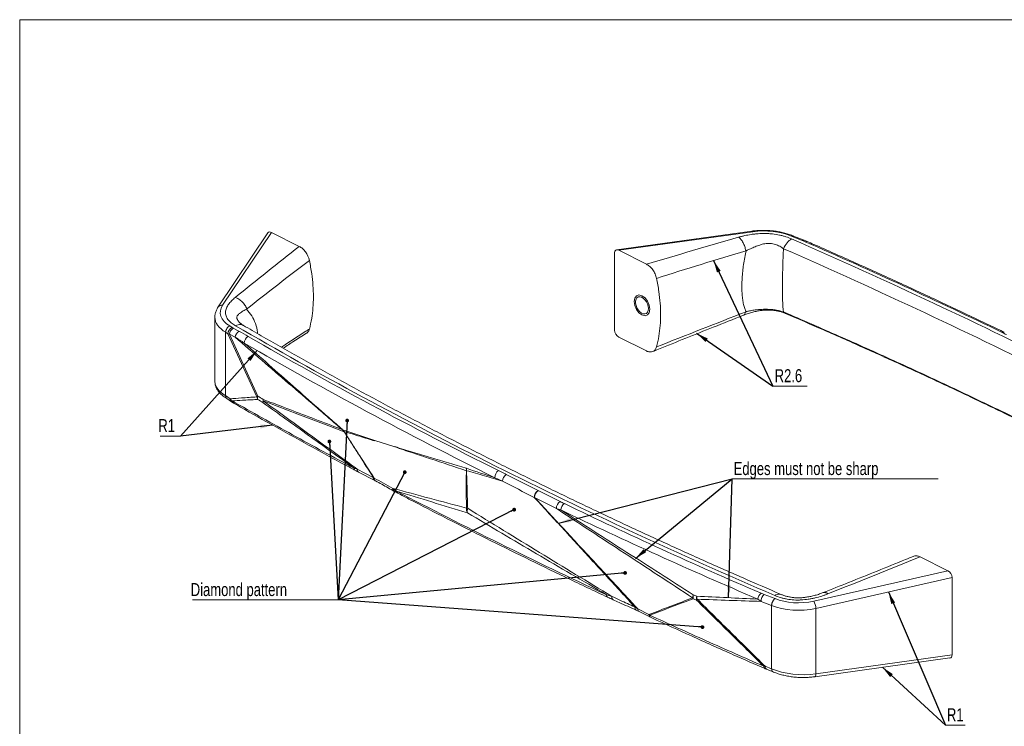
# Paper-space layout 'Sheet2' of a CAD drawing. Header units: millimetres. Extents: x 6 to 418, y 0 to 291.
# Tile 2 of 3: x 6 to 271, y 101 to 291. Entities that reach past the tile are written whole.
import ezdxf

# ---------------------------------------------------------------- set-up
doc = ezdxf.new("R2010")
doc.units = ezdxf.units.MM
doc.layers.add('DIN_A4', color=7, linetype='Continuous')
doc.layers.add('SLD-0', color=7, linetype='Continuous')
doc.styles.add('SLDTEXTSTYLE4', font='TXT', dxfattribs={"width": 0.75})
doc.dimstyles.new('SLDDIMSTYLE10', dxfattribs={"dimtxt": 0.18, "dimasz": 1.016, "dimexe": 0, "dimexo": 0.0625, "dimgap": 0, "dimtad": 0, "dimtih": 1, "dimtoh": 1, "dimdec": 0, "dimrnd": 1e-09, "dimzin": 0, "dimdsep": 46, "dimtxsty": 'Standard', "dimblk1": 'DOT', "dimblk2": 'DOT', "dimsah": 1, "dimcen": 0.09, "dimadec": 0, "dimazin": 0, "dimtfac": 1.016, "dimtdec": 0, "dimtofl": 0, "dimtmove": 0, "dimatfit": 3, "dimldrblk": 'DOT', "dimfxl": 0, "dimfrac": 2, "dimtolj": 1, "dimtzin": 0, "dimarcsym": 0})
doc.dimstyles.new('SLDDIMSTYLE4', dxfattribs={"dimtxt": 0.18, "dimasz": 3.302, "dimexe": 0, "dimexo": 0.0625, "dimgap": 0, "dimtad": 0, "dimtih": 1, "dimtoh": 1, "dimdec": 0, "dimrnd": 1e-09, "dimzin": 0, "dimdsep": 46, "dimtxsty": 'Standard', "dimsah": 1, "dimcen": 0.09, "dimadec": 0, "dimazin": 0, "dimtfac": 3.302, "dimtdec": 0, "dimtofl": 0, "dimtmove": 0, "dimatfit": 3, "dimfxl": 0, "dimfrac": 2, "dimtolj": 1, "dimtzin": 0, "dimarcsym": 0})

# ---------------------------------------------------------------- blocks, each defined once
blk = doc.blocks.new('SW_NOTE_27')
at = {"color": 0, "linetype": 'Continuous', "lineweight": 0}
blk.add_line((5.34, 0), (0, 0), dxfattribs=at)
blk.add_line((5.34, 0), (0, 0), dxfattribs=at)
at = {"color": 0, "linetype": 'Continuous', "lineweight": 0, "insert": (0.42, 4.53), "char_height": 3.5, "attachment_point": 1, "style": 'SLDTEXTSTYLE4'}
blk.add_mtext('R1', dxfattribs=at)
blk = doc.blocks.new('SW_NOTE_28')
at = {"color": 0, "linetype": 'Continuous', "lineweight": 0}
blk.add_line((-5.5, 0), (0, 0), dxfattribs=at)
blk.add_line((-5.5, 0), (0, 0), dxfattribs=at)
at = {"color": 0, "linetype": 'Continuous', "lineweight": 0, "insert": (-5.97, 4.58), "char_height": 3.5, "attachment_point": 1, "style": 'SLDTEXTSTYLE4'}
blk.add_mtext('R1', dxfattribs=at)
blk = doc.blocks.new('SW_NOTE_29')
at = {"color": 0, "linetype": 'Continuous', "lineweight": 0}
blk.add_line((-39.26, 0), (0, 0), dxfattribs=at)
blk.add_line((-39.26, 0), (0, 0), dxfattribs=at)
blk.add_line((-39.26, 0), (0, 0), dxfattribs=at)
blk.add_line((-39.26, 0), (0, 0), dxfattribs=at)
blk.add_line((-39.26, 0), (0, 0), dxfattribs=at)
blk.add_line((-39.26, 0), (0, 0), dxfattribs=at)
at = {"color": 0, "linetype": 'Continuous', "lineweight": 0, "insert": (-39.75, 4.52), "char_height": 3.5, "attachment_point": 1, "style": 'SLDTEXTSTYLE4'}
blk.add_mtext('Diamond pattern', dxfattribs=at)
blk = doc.blocks.new('_DOT')
at = {"color": 0, "linetype": 'ByBlock', "lineweight": -2}
blk.add_line((-0.5, 0), (-1, 0), dxfattribs=at)
at = {"color": 0, "linetype": 'ByBlock', "const_width": 0.5}
blk.add_lwpolyline([(-0.25, 0, 1), (0.25, 0, 1)], format="xyb", close=True, dxfattribs=at)
blk = doc.blocks.new('SW_NOTE_30')
at = {"color": 0, "linetype": 'Continuous', "lineweight": 0}
blk.add_line((55.52, 0), (0, 0), dxfattribs=at)
blk.add_line((55.52, 0), (0, 0), dxfattribs=at)
blk.add_line((55.52, 0), (0, 0), dxfattribs=at)
at = {"color": 0, "linetype": 'Continuous', "lineweight": 0, "insert": (0.43, 4.52), "char_height": 3.5, "attachment_point": 1, "style": 'SLDTEXTSTYLE4'}
blk.add_mtext('Edges must not be sharp', dxfattribs=at)
blk = doc.blocks.new('SW_NOTE_31')
at = {"color": 0, "linetype": 'Continuous', "lineweight": 0}
blk.add_line((9.22, 0), (0, 0), dxfattribs=at)
blk.add_line((9.22, 0), (0, 0), dxfattribs=at)
at = {"color": 0, "linetype": 'Continuous', "lineweight": 0, "insert": (0.46, 4.56), "char_height": 3.5, "attachment_point": 1, "style": 'SLDTEXTSTYLE4'}
blk.add_mtext('R2.6', dxfattribs=at)

psp = doc.layouts.new('Sheet2')

# ---------------------------------------------------------------- linework, layer by layer
at = {"color": 7, "linetype": 'Continuous', "lineweight": 15}
for p, q in [((72.8, 233.56), (59.43, 213.63)), ((73.8, 233.7), (60.62, 214.07)), ((73.8, 233.7), (81.29, 229.96)), ((203.22, 234.07), (166.8, 229.01)), ((203.48, 233.9), (167.37, 228.9)), ((216.84, 231.55), (213.93, 232.68)), ((217.33, 231.62), (214.46, 232.74)), ((167.37, 228.9), (174.86, 225.15)), ((201.75, 228.82), (201.62, 228.78)), ((166.23, 228.19), (166.23, 207.36)), ((67.13, 213.14), (67.05, 213.06)), ((201.63, 212.29), (201.75, 212.34)), ((58.54, 210.86), (58.54, 193.51)), ((62.57, 208.54), (63.2, 208.08)), ((63.48, 207.91), (65.03, 207.09)), ((61.44, 189.74), (61.44, 206.81)), ((62.03, 206.38), (61.44, 206.81)), ((69.81, 189.41), (62.03, 206.38)), ((62.45, 206.32), (70.1, 189.63)), ((64.01, 205.5), (62.45, 206.32)), ((167.37, 205.51), (174.86, 201.77)), ((61.44, 189.74), (62.64, 188.9)), ((61.79, 188.95), (63.01, 188.1)), ((93.4, 180.02), (93.73, 179.5)), ((93.5, 180.03), (93.43, 180.04)), ((93.73, 179.5), (93.74, 179.5)), ((107.02, 175.94), (101.65, 177.62)), ((97.27, 169.13), (101.61, 166.9)), ((106.92, 163.97), (107.85, 163.46)), ((150.58, 159.34), (144.7, 162.29)), ((145.71, 164.16), (151.59, 161.21)), ((256.07, 142.57), (248.58, 146.31)), ((219.96, 134.4), (256.07, 142.57)), ((257.21, 140.73), (220.53, 132.42)), ((257.21, 140.73), (257.21, 119.89)), ((206.6, 136.16), (209.51, 135.08)), ((222.47, 136.66), (222.49, 136.67)), ((208.59, 116.16), (208.59, 133.24)), ((172.49, 132.31), (175.53, 130.79)), ((172.88, 131.57), (175.92, 130.05)), ((175.92, 130.05), (176.11, 129.96)), ((220.53, 114.8), (220.53, 132.42)), ((220.53, 114.8), (257.21, 119.89)), ((206.83, 116.84), (208.59, 116.16)), ((220.22, 114.02), (256.64, 119.07))]:
    psp.add_line(p, q, dxfattribs=at)
at = {"color": 7, "linetype": 'Continuous', "lineweight": 0, "flags": 128}
psp.add_lwpolyline([(173.65, 216.66), (174.47, 216.06), (175.15, 215.15), (175.61, 214.08), (175.78, 213), (175.61, 212.09), (175.15, 211.48), (174.47, 211.26), (173.65, 211.47), (172.84, 212.07), (172.15, 212.98), (171.69, 214.05), (171.53, 215.12), (171.69, 216.04), (172.15, 216.65), (172.84, 216.87), (173.65, 216.66)], dxfattribs=at)
at = {"color": 7, "linetype": 'Continuous', "lineweight": 15, "flags": 128}
for points in [[(175.4, 213.19), (175.34, 213.8), (175.15, 214.43), (174.85, 215.03), (174.46, 215.56), (174.01, 215.98), (173.53, 216.26), (173.07, 216.38), (172.64, 216.32), (172.3, 216.09), (172.05, 215.72), (171.92, 215.22), (171.92, 214.64), (172.05, 214.01), (172.3, 213.39), (172.64, 212.82), (173.07, 212.34), (173.53, 211.98), (174.01, 211.79), (174.46, 211.76), (174.85, 211.9), (175.15, 212.2), (175.34, 212.64), (175.4, 213.19)], [(67.07, 213.04), (67.1, 213.09), (67.13, 213.14)], [(93.4, 180.02), (89.23, 181.61), (80.89, 184.79), (72.56, 187.96), (71.57, 188.34)], [(96.88, 169.96), (98.97, 168.88), (101.22, 167.73)], [(208.59, 133.24), (206.2, 134.13), (205.74, 134.3)], [(207.19, 116.04), (208.74, 115.44), (208.95, 115.36)]]:
    psp.add_lwpolyline(points, dxfattribs=at)
at = {"color": 8, "linetype": 'Continuous', "lineweight": 15, "flags": 128}
psp.add_lwpolyline([(220.22, 114.02), (220.25, 114.02), (220.33, 114.08), (220.41, 114.2), (220.46, 114.36), (220.5, 114.56), (220.53, 114.8)], dxfattribs=at)
at = {"color": 8, "linetype": 'Continuous', "lineweight": 15}
for centre, radius, start, end in [((203.22, 233.76), 0.301, 27.7397, 89.1242), ((217.16, 231.1), 0.545, 72.4352, 125.4739), ((217.98, 230.67), 0.632, 69.5698, 120.8521), ((60.35, 212.94), 1.16, 76.9286, 143.1246), ((271.03, 206.16), 0.691, 67.2895, 118.094), ((63.58, 188.85), 0.94, 176.9208, 233.3021), ((63.99, 188.43), 0.802, 187.5486, 237.9033), ((96.85, 170.26), 0.805, 182.0619, 238.362), ((97.75, 169.86), 0.874, 173.9331, 236.7716), ((102.09, 167.64), 0.875, 173.949, 236.6785), ((102.33, 167.5), 0.865, 177.1091, 236.4616), ((107.4, 164.7), 0.882, 175.84, 236.8114), ((108.23, 164.11), 0.759, 186.1003, 240.2071), ((164.74, 136.15), 0.783, 178.7282, 239.4347), ((166.37, 135.51), 0.894, 169.8012, 236.1188), ((172.59, 132.68), 0.88, 170.911, 236.3055), ((173.32, 132.27), 0.828, 177.2252, 238.0134), ((176.36, 130.75), 0.827, 177.2166, 238.1204), ((176.49, 130.62), 0.764, 179.7685, 239.7793), ((207.2, 116.84), 0.749, 178.6976, 240.6569), ((207.63, 116.73), 0.813, 171.7092, 237.3427)]:
    psp.add_arc(centre, radius, start, end, dxfattribs=at)
at = {"color": 7, "linetype": 'Continuous', "lineweight": 15}
for centre, radius, start, end in [((63.99, 206.29), 1.96, 113.7119, 177.2496), ((64.6, 206.06), 2.16, 121.3712, 173.1948), ((66.16, 205.24), 2.16, 121.3712, 173.1948), ((68.55, 203.87), 2.08, 118.9662, 179.5127), ((72.47, 186.15), 4.21, 124.1318, 129.1433), ((73.01, 190.3), 3.33, 195.518, 208.1916), ((72.86, 189.12), 2.8, 169.3287, 187.8483), ((74.33, 188.2), 2.82, 169.5085, 187.7699), ((75.09, 188.6), 3.53, 178.0151, 184.1552), ((73.96, 187.95), 2.43, 170.734, 182.9672), ((89.59, 181.58), 3.38, 343.3466, 344.4896), ((93.03, 174.66), 5.84, 90.3166, 90.4753), ((122.8, 169.62), 3.52, 358.5726, 9.7215), ((122.86, 169.72), 3.49, 356.7458, 7.8981), ((136.17, 167.71), 2.18, 122.8134, 182.4477), ((138.22, 166.66), 2.18, 122.2495, 178.9514), ((146.83, 162.35), 2.19, 122.9508, 180.4617), ((146.89, 162.32), 2.18, 122.6637, 180.7746), ((127.52, 164.09), 4.77, 255.4575, 259.7869), ((129.45, 159.46), 3.13, 179.7514, 204.0524), ((129.48, 158.6), 2.92, 164.2096, 188.2526), ((152.76, 159.37), 2.18, 122.6637, 180.7746), ((153.98, 158.79), 2.23, 123.8666, 175.9117), ((190.85, 134.99), 3.57, 161.7659, 175.3856), ((191.06, 135.48), 3.66, 170.1545, 187.2973), ((192.01, 135.1), 3.66, 170.1122, 187.2747), ((192.67, 135.98), 4.27, 183.4109, 194.6669), ((207.17, 134.64), 2.31, 126.8286, 172.8591), ((208.21, 134.3), 2.46, 130.814, 180.0149), ((190.56, 136.92), 3.66, 206.6625, 211.3076), ((192.05, 132.65), 4.17, 147.3497, 151.5834), ((216.18, 132.24), 4.35, 2.4443, 29.7639)]:
    psp.add_arc(centre, radius, start, end, dxfattribs=at)
for centre, major_axis, ratio, start_param, end_param in [((73.83, 232.39), (-0.84, 1.35), 0.604522, 5.503086, 6.547441), ((207.08, 229.17), (10.5, -0.43), 0.467291, 0.879604, 1.940035), ((167.4, 227.58), (-0.84, 1.35), 0.604522, 5.503086, 7.051809), ((70.48, 212.47), (10.5, 0.47), 0.53133, 2.767777, 3.834858), ((64.38, 208.62), (1.7, -0.43), 0.562416, 4.094258, 4.298083), ((167.4, 206.8), (-0.82, 1.32), 0.631807, 0.790101, 2.338824), ((64.43, 207.35), (3.03, 0.57), 0.289394, 3.743336, 3.947161), ((256.04, 141.28), (-0.82, 1.32), 0.631807, 3.931694, 5.480417), ((216.41, 138.26), (12, 0.47), 0.527505, 3.981476, 5.041906), ((216.36, 139.53), (10.5, 0.47), 0.53133, 3.978237, 5.038668), ((256.04, 120.5), (-0.84, 1.35), 0.604522, 2.877337, 3.910216), ((216.41, 120.23), (12, -0.43), 0.47144, 4.019032, 5.079461)]:
    psp.add_ellipse(centre, major_axis=major_axis, ratio=ratio, start_param=start_param, end_param=end_param, dxfattribs=at)
at = {"color": 8, "linetype": 'Continuous', "lineweight": 15}
for centre, major_axis, ratio, start_param, end_param in [((70.54, 211.2), (12, 0.47), 0.527505, 3.117776, 3.831446), ((70.54, 193.17), (12, -0.43), 0.47144, 3.158618, 3.869001)]:
    psp.add_ellipse(centre, major_axis=major_axis, ratio=ratio, start_param=start_param, end_param=end_param, dxfattribs=at)
at = {"color": 7, "linetype": 'Continuous', "lineweight": 15}
for points, knots in [([(214.53, 232.7), (214.33, 232.79), (213.76, 233.03), (212.75, 233.38), (211.47, 233.72), (210.14, 233.98), (208.77, 234.16), (207.38, 234.26), (205.99, 234.28), (204.59, 234.23), (203.68, 234.12), (203.22, 234.07)], [0, 0, 0, 0, 0.062195, 0.180363, 0.297798, 0.414624, 0.531036, 0.647229, 0.763385, 0.879645, 1, 1, 1, 1]), ([(199.69, 232.43), (199.96, 232.5), (200.23, 232.58), (200.78, 232.71), (201.06, 232.78), (201.92, 232.97), (202.5, 233.07), (203.4, 233.21), (203.71, 233.25), (204.33, 233.32), (204.65, 233.35), (205.6, 233.41), (206.24, 233.44), (207.21, 233.42), (207.54, 233.41), (208.19, 233.37), (209.16, 233.29), (210.08, 233.13), (210.99, 232.94), (211.29, 232.86), (211.87, 232.71), (212.15, 232.62), (212.97, 232.36), (213.49, 232.16), (213.99, 231.94)], [0, 0, 0, 0, 0.0625, 0.0625, 0.125, 0.125, 0.25, 0.25, 0.3125, 0.3125, 0.375, 0.375, 0.5, 0.5, 0.5625, 0.5625, 0.625, 0.75, 0.75, 0.8125, 0.8125, 0.875, 0.875, 1, 1, 1, 1]), ([(201.62, 228.78), (201.55, 229.16), (201.46, 229.54), (201.27, 230.09), (201.2, 230.27), (201.05, 230.61), (200.97, 230.78), (200.8, 231.1), (200.71, 231.26), (200.52, 231.55), (200.42, 231.68), (200.12, 232.06), (199.9, 232.27), (199.69, 232.43)], [0, 0, 0, 0, 0.25, 0.25, 0.375, 0.375, 0.5, 0.5, 0.625, 0.625, 0.75, 0.75, 1, 1, 1, 1]), ([(211.8, 229.33), (212.05, 229.91), (212.38, 230.47), (213.14, 231.38), (213.57, 231.73), (213.99, 231.94)], [0, 0, 0, 0, 0.5, 0.5, 1, 1, 1, 1]), ([(214.46, 232.71), (214.41, 232.73), (214.25, 232.81), (214.06, 232.73), (213.93, 232.68)], [0, 0, 0, 0, 0.368157, 1, 1, 1, 1]), ([(213.99, 231.94), (226.95, 226.27), (239.71, 220.5), (264.81, 208.76), (277.15, 202.8), (301.39, 190.68), (313.3, 184.52), (336.67, 172.02), (348.12, 165.69), (359.35, 159.26)], [0, 0, 0, 0, 0.25, 0.25, 0.5, 0.5, 0.75, 0.75, 1, 1, 1, 1]), ([(218.2, 231.26), (218.07, 231.32), (217.78, 231.44), (217.48, 231.55), (217.32, 231.61)], [0, 0, 0, 0, 0.479537, 1, 1, 1, 1]), ([(270.71, 206.77), (262.08, 210.94), (253.35, 215.07), (235.67, 223.22), (226.71, 227.24), (217.66, 231.21)], [0, 0, 0, 0, 0.5, 0.5, 1, 1, 1, 1]), ([(271.3, 206.79), (268.76, 208.01), (262.74, 210.93), (253, 215.52), (242.14, 220.55), (231.09, 225.56), (223.11, 229.11), (218.79, 231), (218.2, 231.26)], [0, 0, 0, 0, 0.14656, 0.348831, 0.556295, 0.762009, 0.96773, 1, 1, 1, 1]), ([(81.29, 229.96), (81.59, 229.81), (81.89, 229.6), (82.46, 229.08), (82.73, 228.78), (83.46, 227.76), (83.83, 226.95), (84, 226.15)], [0, 0, 0, 0, 0.25, 0.25, 0.5, 0.5, 1, 1, 1, 1]), ([(201.74, 212.36), (201.71, 212.41), (201.53, 212.74), (201.25, 213.44), (200.95, 214.59), (200.76, 215.69), (200.66, 216.66), (200.6, 217.42), (200.57, 218.23), (200.57, 218.79), (200.57, 219.28), (200.57, 219.57), (200.58, 220.15), (200.61, 220.82), (200.66, 221.73), (200.74, 222.66), (200.84, 223.6), (201, 224.88), (201.25, 226.49), (201.53, 227.9), (201.71, 228.66), (201.74, 228.78)], [0.1753145, 0.1753145, 0.1753145, 0.1753145, 0.1874998, 0.2499997, 0.3124997, 0.3749996, 0.4062496, 0.4374995, 0.4687495, 0.4999995, 0.4999995, 0.523437, 0.5312495, 0.5624995, 0.5937496, 0.6249996, 0.6562496, 0.6874997, 0.7499997, 0.8124998, 0.8246807, 0.8246807, 0.8246807, 0.8246807]), ([(211.8, 229.33), (211.64, 229.44), (211.47, 229.55), (211.13, 229.77), (210.95, 229.88), (210.58, 230.07), (210.39, 230.17), (209.99, 230.34), (209.78, 230.42), (209.35, 230.56), (209.13, 230.61), (208.67, 230.7), (208.44, 230.73), (207.72, 230.77), (207.23, 230.74), (206.3, 230.58), (205.85, 230.46), (204.97, 230.17), (204.55, 230.01), (203.72, 229.68), (203.31, 229.5), (202.72, 229.24), (202.52, 229.16), (202.23, 229.03), (202.08, 228.97), (201.91, 228.89), (201.83, 228.85), (201.79, 228.84), (201.77, 228.83), (201.76, 228.82), (201.75, 228.82)], [0, 0, 0, 0, 0.0625, 0.0625, 0.125, 0.125, 0.1875, 0.1875, 0.25, 0.25, 0.3125, 0.3125, 0.375, 0.375, 0.5, 0.5, 0.625, 0.625, 0.75, 0.75, 0.875, 0.875, 0.9375, 0.9375, 0.96875, 0.984375, 0.992188, 0.996094, 0.996094, 1, 1, 1, 1]), ([(211.8, 212.27), (211.79, 212.33), (211.74, 212.6), (211.66, 213.2), (211.59, 214.24), (211.55, 215.31), (211.53, 216.27), (211.52, 217.06), (211.51, 217.89), (211.51, 218.47), (211.51, 219), (211.51, 219.3), (211.52, 219.92), (211.52, 220.64), (211.53, 221.62), (211.55, 222.63), (211.57, 223.65), (211.6, 225.03), (211.66, 226.76), (211.74, 228.31), (211.79, 229.16), (211.8, 229.33)], [0.1717626, 0.1717626, 0.1717626, 0.1717626, 0.1874998, 0.2499997, 0.3124997, 0.3749996, 0.4062496, 0.4374995, 0.4687495, 0.4999995, 0.4999995, 0.523437, 0.5312495, 0.5624995, 0.5937496, 0.6249996, 0.6562496, 0.6874997, 0.7499997, 0.8124998, 0.828262, 0.828262, 0.828262, 0.828262]), ([(356.84, 156.81), (345.62, 163.2), (334.18, 169.5), (310.86, 181.95), (298.97, 188.09), (274.78, 200.18), (262.48, 206.14), (237.45, 217.87), (224.72, 223.65), (211.8, 229.33)], [0, 0, 0, 0, 0.25, 0.25, 0.5, 0.5, 0.75, 0.75, 1, 1, 1, 1]), ([(84, 226.15), (84.25, 224.96), (84.47, 223.77), (84.94, 220.48), (85.09, 218.38), (85.09, 214.35), (84.94, 212.41), (84.47, 209.58), (84.25, 208.61), (84, 207.68)], [0.1103677, 0.1103677, 0.1103677, 0.1103677, 0.25, 0.25, 0.5, 0.5, 0.75, 0.75, 0.8896323, 0.8896323, 0.8896323, 0.8896323]), ([(177.57, 221.34), (177.49, 221.74), (177.35, 222.13), (177.01, 222.91), (176.79, 223.28), (176.31, 223.97), (176.04, 224.27), (175.61, 224.66), (175.46, 224.78), (175.16, 224.98), (175.01, 225.07), (174.86, 225.15)], [0, 0, 0, 0, 0.25, 0.25, 0.5, 0.5, 0.75, 0.75, 0.875, 0.875, 1, 1, 1, 1]), ([(177.57, 221.34), (177.83, 220.15), (178.04, 218.96), (178.51, 215.67), (178.67, 213.57), (178.67, 209.54), (178.51, 207.6), (178.04, 204.78), (177.83, 203.8), (177.57, 202.87)], [0.1103677, 0.1103677, 0.1103677, 0.1103677, 0.25, 0.25, 0.5, 0.5, 0.75, 0.75, 0.8896323, 0.8896323, 0.8896323, 0.8896323]), ([(64.09, 208.59), (63.66, 208.84), (63.27, 209.1), (62.76, 209.53), (62.6, 209.67), (62.3, 209.97), (62.17, 210.12), (61.81, 210.6), (61.64, 210.92), (61.48, 211.42), (61.44, 211.59), (61.4, 211.94), (61.39, 212.11), (61.43, 212.63), (61.52, 212.97), (61.73, 213.49), (61.82, 213.66), (62.01, 213.99), (62.11, 214.16), (62.46, 214.65), (62.73, 214.97), (63.19, 215.44), (63.35, 215.59), (63.68, 215.9), (63.86, 216.05), (64.04, 216.2)], [0, 0, 0, 0, 0.125, 0.125, 0.1875, 0.1875, 0.25, 0.25, 0.375, 0.375, 0.4375, 0.4375, 0.5, 0.5, 0.625, 0.625, 0.6875, 0.6875, 0.75, 0.75, 0.875, 0.875, 0.9375, 0.9375, 1, 1, 1, 1]), ([(67.13, 213.14), (67, 213.48), (66.83, 213.82), (66.51, 214.3), (66.39, 214.46), (66.14, 214.76), (66.02, 214.9), (65.74, 215.17), (65.6, 215.3), (65.3, 215.53), (65.15, 215.64), (64.68, 215.94), (64.36, 216.09), (64.04, 216.2)], [0, 0, 0, 0, 0.25, 0.25, 0.375, 0.375, 0.5, 0.5, 0.625, 0.625, 0.75, 0.75, 1, 1, 1, 1]), ([(59.43, 213.63), (59.33, 213.48), (59.05, 213.04), (58.74, 212.3), (58.55, 211.53), (58.55, 211.06), (58.56, 210.89)], [0, 0, 0, 0, 0.187408, 0.511759, 0.826013, 1, 1, 1, 1]), ([(67.07, 213.04), (67.57, 212.46), (68.56, 211.29), (69.5, 209.16), (69.99, 207.52), (70, 206.58), (70, 206.46)], [0, 0, 0, 0, 0.318344, 0.636661, 0.954936, 1, 1, 1, 1]), ([(200.97, 211.42), (201, 211.43), (201.46, 211.6), (202.27, 211.89), (203.49, 212.24), (204.64, 212.5), (205.74, 212.68), (206.76, 212.78), (207.74, 212.81), (208.69, 212.77), (209.63, 212.67), (210.51, 212.49), (211.37, 212.25), (211.92, 212.05), (212.26, 211.91), (212.32, 211.88)], [0, 0, 0, 0, 0.010795, 0.128354, 0.236539, 0.335067, 0.423273, 0.504337, 0.577589, 0.654285, 0.732349, 0.810124, 0.891387, 0.982755, 1, 1, 1, 1]), ([(201.75, 212.34), (201.76, 212.34), (201.77, 212.35), (201.79, 212.35), (201.83, 212.36), (201.91, 212.39), (202.08, 212.43), (202.23, 212.47), (202.52, 212.54), (202.72, 212.59), (203.31, 212.71), (203.72, 212.78), (204.55, 212.88), (204.97, 212.93), (205.85, 212.98), (206.3, 213), (207.23, 213.01), (207.72, 213), (208.66, 212.94), (209.13, 212.89), (209.78, 212.79), (209.99, 212.75), (210.39, 212.67), (210.58, 212.63), (210.95, 212.54), (211.12, 212.49), (211.47, 212.39), (211.64, 212.33), (211.8, 212.28)], [0, 0, 0, 0, 0.003906, 0.003906, 0.007813, 0.015625, 0.03125, 0.0625, 0.0625, 0.125, 0.125, 0.25, 0.25, 0.375, 0.375, 0.5, 0.5, 0.625, 0.625, 0.75, 0.75, 0.8125, 0.8125, 0.875, 0.875, 0.9375, 0.9375, 1, 1, 1, 1]), ([(176.56, 201.6), (177.06, 201.81), (182.47, 204.02), (190.6, 207.3), (198.27, 210.34), (200.98, 211.41)], [0, 0, 0, 0, 0.062258, 0.668462, 1, 1, 1, 1]), ([(212.3, 211.89), (215.72, 210.41), (223, 207.28), (234.01, 202.39), (245.35, 197.26), (256.58, 192.05), (267.69, 186.77), (278.7, 181.43), (289.58, 176.03), (300.36, 170.55), (311.01, 165.02), (321.55, 159.42), (331.95, 153.75), (340.28, 149.13), (345.1, 146.39), (346.53, 145.57)], [0, 0, 0, 0, 0.072005, 0.153206, 0.234424, 0.315657, 0.396901, 0.478153, 0.559411, 0.640671, 0.72193, 0.803185, 0.884434, 0.965672, 1, 1, 1, 1]), ([(61.44, 206.81), (61.44, 206.98), (61.47, 207.15), (61.58, 207.5), (61.66, 207.67), (61.87, 207.99), (62, 208.13), (62.27, 208.38), (62.42, 208.48), (62.57, 208.54)], [0, 0, 0, 0, 0.25, 0.25, 0.5, 0.5, 0.75, 0.75, 1, 1, 1, 1]), ([(209.45, 135.91), (196.49, 141.47), (183.72, 147.16), (158.63, 158.78), (146.29, 164.72), (122.05, 176.84), (110.14, 183.03), (86.77, 195.63), (75.32, 202.05), (64.09, 208.59)], [0, 0, 0, 0, 0.25, 0.25, 0.5, 0.5, 0.75, 0.75, 1, 1, 1, 1]), ([(66.21, 208.65), (66.16, 208.69), (65.97, 208.8), (65.74, 208.95), (65.54, 209.1), (65.49, 209.15), (65.48, 209.16)], [0, 0, 0, 0, 0.161097, 0.51627, 0.949651, 1, 1, 1, 1]), ([(211.14, 136.19), (207.72, 137.67), (200.44, 140.81), (189.43, 145.69), (178.09, 150.83), (166.86, 156.03), (155.75, 161.31), (144.74, 166.65), (133.86, 172.06), (123.08, 177.53), (112.43, 183.07), (101.89, 188.67), (91.48, 194.33), (81.19, 200.06), (72.77, 204.84), (67.82, 207.73), (66.21, 208.67)], [0, 0, 0, 0, 0.06631, 0.14108, 0.215866, 0.290664, 0.365474, 0.44029, 0.515112, 0.589937, 0.66476, 0.73958, 0.814393, 0.889197, 0.96399, 1, 1, 1, 1]), ([(84, 207.68), (83.95, 207.53), (83.84, 207.22), (83.59, 206.85), (83.38, 206.63), (83.24, 206.56), (83.22, 206.55)], [0, 0, 0, 0, 0.310896, 0.6309101, 0.9417714, 1, 1, 1, 1]), ([(92.83, 180.61), (91.62, 181.62), (90.42, 182.65), (88.01, 184.73), (86.81, 185.77), (83.22, 188.89), (80.82, 190.97), (73.62, 197.2), (68.81, 201.35), (64.01, 205.5)], [0, 0, 0, 0, 0.125, 0.125, 0.25, 0.25, 0.5, 0.5, 1, 1, 1, 1]), ([(67.54, 205.7), (78.35, 199.44), (89.38, 193.3), (111.87, 181.25), (123.33, 175.34), (134.99, 169.54)], [0, 0, 0, 0, 0.5, 0.5, 1, 1, 1, 1]), ([(76.91, 202.52), (77.89, 203.14), (79.97, 204.49), (82.1, 205.82), (83.23, 206.53)], [0, 0, 0, 0, 0.467905, 1, 1, 1, 1]), ([(133.99, 167.62), (122.31, 173.44), (110.84, 179.37), (88.33, 191.46), (77.29, 197.62), (66.47, 203.89)], [0, 0, 0, 0, 0.5, 0.5, 1, 1, 1, 1]), ([(66.47, 203.89), (70.87, 200.02), (75.27, 196.15), (81.86, 190.34), (84.05, 188.39), (87.34, 185.48), (88.44, 184.51), (90.64, 182.58), (91.74, 181.62), (92.85, 180.68)], [0, 0, 0, 0, 0.5, 0.5, 0.75, 0.75, 0.875, 0.875, 1, 1, 1, 1]), ([(174.86, 201.77), (175.17, 201.62), (175.46, 201.53), (176.04, 201.47), (176.31, 201.51), (177.03, 201.8), (177.4, 202.24), (177.57, 202.87)], [0, 0, 0, 0, 0.25, 0.25, 0.5, 0.5, 1, 1, 1, 1]), ([(58.55, 193.56), (58.55, 193.49), (58.52, 193.17), (58.63, 192.57), (58.89, 191.82), (59.31, 191.09), (59.87, 190.4), (60.59, 189.74), (61.26, 189.26), (61.69, 189), (61.81, 188.94)], [0, 0, 0, 0, 0.035912, 0.177025, 0.318211, 0.46337, 0.61541, 0.775113, 0.940646, 1, 1, 1, 1]), ([(61.79, 188.95), (61.79, 188.95), (61.75, 188.97), (61.7, 189.02), (61.64, 189.09), (61.59, 189.16), (61.54, 189.24), (61.51, 189.33), (61.48, 189.42), (61.45, 189.52), (61.44, 189.62), (61.44, 189.7), (61.44, 189.73)], [0, 0, 0, 0, 0.03844, 0.147038, 0.251769, 0.357226, 0.464974, 0.573513, 0.678244, 0.783702, 0.891455, 1, 1, 1, 1]), ([(62.64, 188.9), (63.66, 188.97), (64.68, 189.04), (65.7, 189.11), (67.07, 189.21), (68.44, 189.31), (69.81, 189.41)], [0.001573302, 0.001573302, 0.001573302, 0.001573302, 0.005551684, 0.005551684, 0.005551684, 0.01091287, 0.01091287, 0.01091287, 0.01091287]), ([(70.08, 188.73), (69.98, 188.73), (69.88, 188.72), (69.79, 188.71), (68.5, 188.63), (67.22, 188.56), (65.94, 188.49), (65.02, 188.43), (64.11, 188.38), (63.19, 188.33)], [0.000619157, 0.000619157, 0.000619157, 0.000619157, 0.001, 0.001, 0.001, 0.005981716, 0.005981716, 0.005981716, 0.009542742, 0.009542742, 0.009542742, 0.009542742]), ([(71.56, 188.72), (73.4, 188.02), (75.23, 187.32), (77.06, 186.62), (81.57, 184.9), (86.08, 183.19), (90.59, 181.47), (91.34, 181.18), (92.08, 180.9), (92.83, 180.61)], [0.00121119, 0.00121119, 0.00121119, 0.00121119, 0.0064903, 0.0064903, 0.0064903, 0.01947089, 0.01947089, 0.01947089, 0.02162082, 0.02162082, 0.02162082, 0.02162082]), ([(63.03, 188.1), (63.18, 187.99), (63.34, 187.87), (63.54, 187.76), (63.56, 187.75)], [0, 0, 0, 0, 0.895838, 1, 1, 1, 1]), ([(63.19, 188.33), (68.56, 185.27), (73.98, 182.23), (84.93, 176.2), (90.46, 173.2), (96.04, 170.23)], [0, 0, 0, 0, 0.5, 0.5, 1, 1, 1, 1]), ([(63.56, 187.75), (63.81, 187.61), (67.15, 185.69), (73.86, 181.91), (83.67, 176.46), (91.28, 172.32), (95.55, 170.05), (96.43, 169.57)], [0, 0, 0, 0, 0.023628, 0.311852, 0.619042, 0.92102, 1, 1, 1, 1]), ([(96.04, 170.23), (91.96, 173.16), (87.87, 176.1), (79.71, 181.96), (75.62, 184.89), (71.54, 187.82)], [0, 0, 0, 0, 0.5, 0.5, 1, 1, 1, 1]), ([(71.57, 188.34), (75.43, 185.53), (79.29, 182.74), (83.14, 179.93), (87, 177.13), (90.86, 174.33), (94.72, 171.52), (95.44, 171), (96.16, 170.48), (96.88, 169.96)], [0, 0, 0, 0, 0.01123395, 0.01123395, 0.01123395, 0.02246727, 0.02246727, 0.02246727, 0.0245633, 0.0245633, 0.0245633, 0.0245633]), ([(92.98, 180.5), (92.98, 180.5), (92.98, 180.5), (92.98, 180.5), (92.98, 180.5), (92.97, 180.51), (92.97, 180.51), (92.96, 180.52), (92.95, 180.53), (92.93, 180.54), (92.92, 180.55), (92.91, 180.56), (92.89, 180.57), (92.87, 180.59), (92.85, 180.6), (92.83, 180.61)], [0, 0, 0, 0, 0.0000030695, 0.0000030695, 0.0000030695, 0.0000138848, 0.0000138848, 0.0000138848, 0.0000522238, 0.0000522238, 0.0000522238, 0.0000933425, 0.0000933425, 0.0000933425, 0.000158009, 0.000158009, 0.000158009, 0.000158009]), ([(92.85, 180.68), (92.87, 180.66), (92.89, 180.64), (92.91, 180.62), (92.92, 180.61), (92.94, 180.59), (92.95, 180.58), (92.96, 180.56), (92.98, 180.54), (92.99, 180.53), (92.99, 180.52), (92.99, 180.51), (93, 180.5), (93, 180.5), (93, 180.5), (93, 180.5)], [0, 0, 0, 0, 0.0000667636, 0.0000667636, 0.0000667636, 0.0001106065, 0.0001106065, 0.0001106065, 0.0001554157, 0.0001554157, 0.0001554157, 0.000171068, 0.000171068, 0.000171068, 0.0001764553, 0.0001764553, 0.0001764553, 0.0001764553]), ([(93.43, 180.04), (93.35, 180.09), (93.26, 180.14), (93.14, 180.24), (93.1, 180.28), (93.03, 180.38), (93, 180.44), (92.98, 180.5)], [0, 0, 0, 0, 0.5, 0.5, 0.75, 0.75, 1, 1, 1, 1]), ([(93, 180.5), (94.44, 180.02), (95.88, 179.55), (98.77, 178.59), (100.21, 178.12), (101.65, 177.62)], [0, 0, 0, 0, 0.5, 0.5, 1, 1, 1, 1]), ([(93, 180.5), (93.02, 180.43), (93.05, 180.37), (93.13, 180.27), (93.17, 180.23), (93.31, 180.12), (93.41, 180.07), (93.5, 180.03)], [0, 0, 0, 0, 0.25, 0.25, 0.5, 0.5, 1, 1, 1, 1]), ([(101.66, 177.54), (100.3, 177.97), (98.94, 178.38), (96.22, 179.21), (94.86, 179.62), (93.5, 180.03)], [0, 0, 0, 0, 0.5, 0.5, 1, 1, 1, 1]), ([(101.22, 167.73), (99.98, 169.69), (98.72, 171.65), (96.85, 174.59), (96.23, 175.57), (95.29, 177.04), (94.97, 177.53), (94.5, 178.26), (94.34, 178.5), (94.11, 178.87), (94.03, 178.99), (93.88, 179.24), (93.8, 179.36), (93.73, 179.5)], [0, 0, 0, 0, 0.5, 0.5, 0.75, 0.75, 0.875, 0.875, 0.9375, 0.9375, 0.96875, 0.96875, 1, 1, 1, 1]), ([(93.74, 179.5), (93.81, 179.37), (93.89, 179.24), (94.04, 178.99), (94.12, 178.86), (94.37, 178.49), (94.53, 178.24), (95.02, 177.5), (95.34, 177.01), (96.31, 175.51), (96.95, 174.52), (98.88, 171.52), (100.17, 169.54), (101.46, 167.54)], [0, 0, 0, 0, 0.03125, 0.03125, 0.0625, 0.0625, 0.125, 0.125, 0.25, 0.25, 0.5, 0.5, 1, 1, 1, 1]), ([(107.02, 176.01), (107.82, 175.76), (108.62, 175.51), (110.23, 175.02), (111.03, 174.78), (113.44, 174.05), (115.05, 173.57), (119.86, 172.13), (123.07, 171.17), (126.27, 170.21)], [0, 0, 0, 0, 0.125, 0.125, 0.25, 0.25, 0.5, 0.5, 1, 1, 1, 1]), ([(126.32, 169.53), (123.11, 170.6), (119.9, 171.66), (115.07, 173.25), (113.46, 173.79), (111.05, 174.58), (110.24, 174.85), (108.63, 175.39), (107.83, 175.66), (107.02, 175.94)], [0, 0, 0, 0, 0.5, 0.5, 0.75, 0.75, 0.875, 0.875, 1, 1, 1, 1]), ([(96.04, 170.23), (96.2, 170.17), (96.36, 170.12), (96.53, 170.07), (96.64, 170.03), (96.76, 169.99), (96.88, 169.96)], [0, 0, 0, 0, 0.0004825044, 0.0004825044, 0.0004825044, 0.0008240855, 0.0008240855, 0.0008240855, 0.0008240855]), ([(96.43, 169.57), (96.57, 169.5), (96.84, 169.35), (97.13, 169.2), (97.27, 169.14)], [0, 0, 0, 0, 0.511854, 1, 1, 1, 1]), ([(126.32, 159.47), (126.31, 160.31), (126.31, 161.15), (126.3, 162.83), (126.3, 163.67), (126.29, 165.35), (126.29, 166.19), (126.29, 167.44), (126.3, 167.86), (126.31, 168.7), (126.32, 169.11), (126.32, 169.53)], [0, 0, 0, 0, 0.25, 0.25, 0.5, 0.5, 0.75, 0.75, 0.875, 0.875, 1, 1, 1, 1]), ([(126.34, 169.52), (126.34, 169.5), (126.34, 169.49), (126.34, 169.47), (126.35, 169.32), (126.36, 169.17), (126.36, 169.02), (126.37, 168.69), (126.39, 168.36), (126.4, 168.03), (126.44, 166.77), (126.49, 165.52), (126.53, 164.26), (126.56, 163.2), (126.59, 162.13), (126.62, 161.07), (126.64, 160.51), (126.65, 159.95), (126.67, 159.39)], [0, 0, 0, 0, 0.000038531, 0.000038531, 0.000038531, 0.000344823, 0.000344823, 0.000344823, 0.001021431, 0.001021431, 0.001021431, 0.003601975, 0.003601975, 0.003601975, 0.005790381, 0.005790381, 0.005790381, 0.00694009, 0.00694009, 0.00694009, 0.00694009]), ([(136.05, 166.7), (134.43, 167.19), (132.82, 167.68), (129.59, 168.63), (127.97, 169.09), (126.34, 169.52)], [0, 0, 0, 0, 0.5, 0.5, 1, 1, 1, 1]), ([(136.05, 166.7), (135.83, 166.79), (135.62, 166.89), (135.4, 166.99), (134.93, 167.2), (134.46, 167.41), (133.99, 167.62)], [0, 0, 0, 0, 0.000612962, 0.000612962, 0.000612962, 0.001949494, 0.001949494, 0.001949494, 0.001949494]), ([(134.99, 169.54), (135.47, 169.31), (135.94, 169.07), (136.41, 168.83), (136.63, 168.72), (136.85, 168.61), (137.06, 168.5)], [0, 0, 0, 0, 0.001343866, 0.001343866, 0.001343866, 0.001960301, 0.001960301, 0.001960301, 0.001960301]), ([(101.61, 166.9), (101.64, 166.89), (101.72, 166.85), (101.79, 166.81), (101.84, 166.78)], [0, 0, 0, 0, 0.259623, 1, 1, 1, 1]), ([(101.85, 166.78), (102.41, 166.47), (104.11, 165.54), (105.78, 164.59), (106.89, 163.96)], [0, 0, 0, 0, 0.331624, 1, 1, 1, 1]), ([(106.52, 164.77), (109.8, 163.89), (113.1, 162.99), (119.7, 161.21), (123, 160.34), (126.32, 159.47)], [0, 0, 0, 0, 0.5, 0.5, 1, 1, 1, 1]), ([(126.59, 158.18), (123.4, 159.14), (120.21, 160.12), (113.84, 162.07), (110.65, 163.06), (107.48, 164.03)], [0, 0, 0, 0, 0.5, 0.5, 1, 1, 1, 1]), ([(107.86, 163.46), (108.85, 162.94), (113.25, 160.62), (121.15, 156.57), (131.58, 151.31), (142.14, 146.08), (152.87, 140.9), (160.28, 137.36), (164.14, 135.57), (164.34, 135.47)], [0, 0, 0, 0, 0.054658, 0.241122, 0.427448, 0.614068, 0.801421, 0.989834, 1, 1, 1, 1]), ([(171.72, 132.81), (171.14, 133.45), (170.55, 134.08), (169.97, 134.72), (167.39, 137.53), (164.81, 140.34), (162.23, 143.14), (160.98, 144.51), (159.73, 145.87), (158.48, 147.23), (155.86, 150.08), (153.25, 152.93), (150.63, 155.79), (149.33, 157.21), (148.02, 158.64), (146.71, 160.07), (146.02, 160.82), (145.33, 161.58), (144.63, 162.33)], [0.00219002, 0.00219002, 0.00219002, 0.00219002, 0.004, 0.004, 0.004, 0.012, 0.012, 0.012, 0.01588102, 0.01588102, 0.01588102, 0.02399427, 0.02399427, 0.02399427, 0.02805097, 0.02805097, 0.02805097, 0.03020065, 0.03020065, 0.03020065, 0.03020065]), ([(144.7, 162.29), (144.69, 162.3), (144.67, 162.31), (144.66, 162.32), (144.65, 162.32), (144.64, 162.33), (144.64, 162.33), (144.64, 162.33), (144.64, 162.33), (144.63, 162.33)], [0, 0, 0, 0, 0.00004353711, 0.00004353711, 0.00004353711, 0.0000615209, 0.0000615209, 0.0000615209, 0.00006611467, 0.00006611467, 0.00006611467, 0.00006611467]), ([(172.49, 132.31), (171.39, 133.5), (170.29, 134.69), (169.19, 135.88), (165.64, 139.71), (162.1, 143.54), (158.55, 147.37), (155.92, 150.2), (153.3, 153.03), (150.67, 155.86), (149.36, 157.28), (148.04, 158.69), (146.73, 160.11), (146.05, 160.83), (145.38, 161.56), (144.7, 162.29)], [0.00197359, 0.00197359, 0.00197359, 0.00197359, 0.00537441, 0.00537441, 0.00537441, 0.01634305, 0.01634305, 0.01634305, 0.02445615, 0.02445615, 0.02445615, 0.0285127, 0.0285127, 0.0285127, 0.03059959, 0.03059959, 0.03059959, 0.03059959]), ([(145.63, 164.19), (145.64, 164.19), (145.64, 164.19), (145.64, 164.19), (145.66, 164.18), (145.69, 164.17), (145.71, 164.16)], [0, 0, 0, 0, 0.00000487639, 0.00000487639, 0.00000487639, 0.00007018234, 0.00007018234, 0.00007018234, 0.00007018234]), ([(126.67, 159.39), (133.12, 155.41), (139.58, 151.46), (152.53, 143.55), (159.01, 139.61), (165.49, 135.67)], [0, 0, 0, 0, 0.5, 0.5, 1, 1, 1, 1]), ([(187.29, 135.27), (181.18, 139.3), (175.06, 143.3), (162.82, 151.31), (156.7, 155.33), (150.58, 159.34)], [0, 0, 0, 0, 0.5, 0.5, 1, 1, 1, 1]), ([(151.75, 158.95), (151.63, 158.99), (151.52, 159.03), (151.4, 159.06), (151.12, 159.15), (150.85, 159.25), (150.58, 159.34)], [0, 0, 0, 0, 0.000324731, 0.000324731, 0.000324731, 0.001100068, 0.001100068, 0.001100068, 0.001100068]), ([(152.73, 160.65), (161.36, 156.49), (170.09, 152.39), (187.77, 144.34), (196.73, 140.38), (205.78, 136.49)], [0, 0, 0, 0, 0.5, 0.5, 1, 1, 1, 1]), ([(163.96, 136.16), (157.72, 139.83), (151.48, 143.5), (139.02, 150.84), (132.8, 154.51), (126.59, 158.18)], [0, 0, 0, 0, 0.5, 0.5, 1, 1, 1, 1]), ([(151.75, 158.95), (157.69, 155.14), (163.64, 151.33), (175.55, 143.72), (181.5, 139.92), (187.46, 136.11)], [0, 0, 0, 0, 0.5, 0.5, 1, 1, 1, 1]), ([(204.87, 134.93), (195.81, 138.8), (186.84, 142.74), (169.13, 150.75), (160.39, 154.82), (151.75, 158.95)], [0, 0, 0, 0, 0.5, 0.5, 1, 1, 1, 1]), ([(246.88, 146.48), (246.15, 146.19), (240.33, 143.81), (232.2, 140.53), (224.76, 137.58), (222.47, 136.67)], [0, 0, 0, 0, 0.0898, 0.719899, 1, 1, 1, 1]), ([(246.88, 146.47), (246.91, 146.48), (247.05, 146.56), (247.35, 146.6), (247.77, 146.59), (248.18, 146.49), (248.45, 146.37), (248.58, 146.31)], [0, 0, 0, 0, 0.046115, 0.303528, 0.568265, 0.782069, 1, 1, 1, 1]), ([(164.34, 135.47), (164.67, 135.32), (165.17, 135.08), (165.69, 134.85), (165.88, 134.77)], [0, 0, 0, 0, 0.645125, 1, 1, 1, 1]), ([(165.49, 135.67), (166.23, 135.33), (166.97, 134.99), (167.72, 134.65), (169.05, 134.04), (170.39, 133.43), (171.72, 132.81)], [0, 0, 0, 0, 0.002, 0.002, 0.002, 0.005593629, 0.005593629, 0.005593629, 0.005593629]), ([(223.75, 136.34), (223.48, 136.23), (223.21, 136.13), (222.66, 135.94), (222.38, 135.84), (221.52, 135.57), (220.94, 135.41), (220.04, 135.2), (219.73, 135.13), (219.11, 135.01), (218.79, 134.95), (217.84, 134.81), (217.2, 134.74), (216.23, 134.69), (215.9, 134.68), (215.25, 134.68), (214.28, 134.71), (213.35, 134.82), (212.45, 134.98), (212.15, 135.05), (211.57, 135.18), (211.29, 135.26), (210.47, 135.51), (209.95, 135.7), (209.45, 135.91)], [0, 0, 0, 0, 0.0625, 0.0625, 0.125, 0.125, 0.25, 0.25, 0.3125, 0.3125, 0.375, 0.375, 0.5, 0.5, 0.5625, 0.5625, 0.625, 0.75, 0.75, 0.8125, 0.8125, 0.875, 0.875, 1, 1, 1, 1]), ([(222.49, 136.68), (222.16, 136.55), (221.46, 136.28), (220.34, 135.95), (219.18, 135.66), (218.06, 135.45), (217.01, 135.33), (216, 135.27), (215.02, 135.29), (214.07, 135.38), (213.17, 135.54), (212.3, 135.76), (211.64, 135.98), (211.25, 136.15), (211.12, 136.2)], [0, 0, 0, 0, 0.094484, 0.202249, 0.304115, 0.395865, 0.478456, 0.554939, 0.634883, 0.710664, 0.78772, 0.8704, 0.956736, 1, 1, 1, 1]), ([(165.87, 134.77), (166.41, 134.52), (168.49, 133.58), (170.57, 132.64), (172.1, 131.94)], [0, 0, 0, 0, 0.261454, 1, 1, 1, 1]), ([(171.72, 132.81), (171.89, 132.71), (172.05, 132.6), (172.21, 132.5), (172.28, 132.45), (172.35, 132.41), (172.42, 132.36), (172.44, 132.35), (172.46, 132.33), (172.49, 132.31)], [0, 0, 0, 0, 0.0004574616, 0.0004574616, 0.0004574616, 0.0006463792, 0.0006463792, 0.0006463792, 0.0007160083, 0.0007160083, 0.0007160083, 0.0007160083]), ([(175.53, 130.79), (177.49, 131.53), (179.45, 132.28), (183.38, 133.77), (185.34, 134.51), (187.29, 135.27)], [0, 0, 0, 0, 0.5, 0.5, 1, 1, 1, 1]), ([(187.44, 135.02), (185.49, 134.27), (183.54, 133.54), (179.63, 132.08), (177.68, 131.35), (175.73, 130.62)], [0, 0, 0, 0, 0.5, 0.5, 1, 1, 1, 1]), ([(206.46, 116.86), (203.44, 119.82), (200.43, 122.78), (194.4, 128.71), (191.39, 131.67), (188.38, 134.63)], [0, 0, 0, 0, 0.5, 0.5, 1, 1, 1, 1]), ([(188.54, 134.9), (191.58, 131.88), (194.63, 128.88), (200.73, 122.86), (203.78, 119.85), (206.83, 116.84)], [0, 0, 0, 0, 0.5, 0.5, 1, 1, 1, 1]), ([(208.59, 133.24), (208.59, 133.28), (208.59, 133.36), (208.6, 133.5), (208.63, 133.65), (208.67, 133.81), (208.72, 133.98), (208.79, 134.15), (208.87, 134.32), (208.97, 134.5), (209.08, 134.67), (209.21, 134.82), (209.36, 134.97), (209.46, 135.04), (209.51, 135.08)], [0, 0, 0, 0, 0.06228, 0.128382, 0.198309, 0.272063, 0.349646, 0.431058, 0.516301, 0.605376, 0.698283, 0.795023, 0.895595, 1, 1, 1, 1]), ([(172.1, 131.94), (172.21, 131.89), (172.48, 131.77), (172.72, 131.64), (172.86, 131.57)], [0, 0, 0, 0, 0.424767, 1, 1, 1, 1]), ([(175.73, 130.62), (180.78, 128.29), (185.87, 125.98), (196.11, 121.4), (201.27, 119.12), (206.46, 116.86)], [0, 0, 0, 0, 0.5, 0.5, 1, 1, 1, 1]), ([(176.11, 129.96), (176.23, 129.9), (179.83, 128.24), (187.19, 124.89), (197.31, 120.36), (203.98, 117.45), (206.84, 116.2)], [0, 0, 0, 0, 0.012033, 0.35689, 0.72363, 1, 1, 1, 1]), ([(206.83, 116.19), (206.93, 116.15), (207.05, 116.09), (207.18, 116.05), (207.2, 116.04)], [0, 0, 0, 0, 0.832969, 1, 1, 1, 1]), ([(208.95, 115.39), (208.91, 115.4), (208.77, 115.44), (208.62, 115.7), (208.6, 116.01), (208.59, 116.16)], [0, 0, 0, 0, 0.173972, 0.590654, 1, 1, 1, 1]), ([(208.83, 115.41), (209.03, 115.33), (209.6, 115.08), (210.61, 114.73), (211.88, 114.39), (213.21, 114.12), (214.57, 113.93), (215.96, 113.82), (217.36, 113.8), (218.72, 113.85), (219.67, 113.94), (220.15, 114.01), (220.22, 114.02)], [0, 0, 0, 0, 0.06172, 0.178996, 0.295535, 0.411457, 0.526956, 0.642225, 0.757444, 0.872759, 0.982385, 1, 1, 1, 1])]:
    psp.add_open_spline(points, degree=3, knots=knots, dxfattribs=at)
for points in [[(174.86, 225.15), (183.1, 227.6), (191.37, 230.03), (199.69, 232.43)], [(217.66, 231.21), (217.39, 231.33), (217.12, 231.44), (216.84, 231.55)], [(64.04, 216.2), (69.73, 220.8), (75.48, 225.39), (81.29, 229.96)], [(201.74, 228.78), (193.64, 226.36), (185.59, 223.87), (177.57, 221.34)], [(201.62, 228.78), (201.66, 228.78), (201.7, 228.78), (201.74, 228.78)], [(84, 226.15), (78.3, 221.82), (72.65, 217.46), (67.07, 213.04)], [(177.57, 202.87), (185.59, 206.04), (193.64, 209.2), (201.74, 212.36)], [(201.74, 212.36), (201.7, 212.34), (201.67, 212.32), (201.63, 212.29)], [(65.03, 207.09), (65.89, 206.63), (66.73, 206.17), (67.54, 205.7)], [(61.44, 206.81), (61.44, 206.81), (61.44, 206.81), (61.44, 206.81)], [(66.47, 203.89), (65.66, 204.43), (64.84, 204.97), (64.01, 205.5)], [(271.85, 206.2), (271.48, 206.39), (271.09, 206.58), (270.71, 206.77)], [(61.44, 189.73), (61.44, 189.73), (61.44, 189.73), (61.44, 189.74)], [(62.64, 188.9), (62.81, 188.7), (62.99, 188.51), (63.19, 188.33)], [(71.54, 187.82), (71.05, 188.13), (70.57, 188.43), (70.08, 188.73)], [(70.1, 189.63), (70.59, 189.33), (71.08, 189.02), (71.56, 188.72)], [(93.43, 180.04), (93.42, 180.03), (93.41, 180.03), (93.4, 180.02)], [(101.65, 177.62), (101.65, 177.59), (101.66, 177.57), (101.66, 177.54)], [(107.02, 175.94), (107.02, 175.96), (107.02, 175.99), (107.02, 176.01)], [(126.31, 170.2), (126.3, 170.21), (126.28, 170.21), (126.27, 170.21)], [(126.31, 170.2), (128.88, 169.29), (131.44, 168.45), (133.99, 167.62)], [(101.22, 167.73), (101.3, 167.67), (101.38, 167.61), (101.46, 167.54)], [(101.46, 167.54), (103.16, 166.62), (104.84, 165.7), (106.52, 164.77)], [(126.32, 169.53), (126.33, 169.53), (126.33, 169.53), (126.34, 169.52)], [(137.06, 168.5), (139.9, 167.05), (142.76, 165.62), (145.63, 164.19)], [(106.52, 164.77), (106.82, 164.51), (107.14, 164.27), (107.48, 164.03)], [(144.63, 162.33), (141.75, 163.78), (138.89, 165.22), (136.05, 166.7)], [(107.48, 164.03), (125.75, 154.48), (144.59, 145.2), (163.96, 136.16)], [(151.59, 161.21), (151.96, 161.02), (152.35, 160.83), (152.73, 160.65)], [(248.58, 146.31), (240.34, 142.96), (232.07, 139.64), (223.75, 136.34)], [(163.96, 136.16), (164.46, 135.99), (164.97, 135.83), (165.49, 135.67)], [(187.46, 136.11), (187.78, 135.98), (188.09, 135.85), (188.4, 135.72)], [(188.4, 135.72), (193.89, 135.47), (199.38, 135.19), (204.87, 134.93)], [(205.78, 136.49), (206.05, 136.38), (206.32, 136.27), (206.6, 136.16)], [(188.38, 134.63), (188.07, 134.76), (187.75, 134.89), (187.44, 135.02)], [(205.74, 134.3), (200.01, 134.49), (194.27, 134.71), (188.54, 134.9)], [(205.74, 134.3), (205.44, 134.5), (205.15, 134.71), (204.87, 134.93)], [(175.53, 130.79), (175.59, 130.73), (175.66, 130.68), (175.73, 130.62)], [(206.46, 116.86), (206.57, 116.85), (206.7, 116.85), (206.83, 116.84)]]:
    psp.add_open_spline(points, degree=3, dxfattribs=at)
at = {"color": 8, "linetype": 'Continuous', "lineweight": 15}
for points, knots in [([(67.05, 213.06), (67.05, 213.06), (67.04, 213.06), (66.83, 212.94), (66.44, 212.71), (65.91, 212.39), (65.42, 212.07), (65.06, 211.79), (64.81, 211.55), (64.64, 211.34), (64.52, 211.11), (64.47, 210.89), (64.46, 210.69), (64.49, 210.52), (64.54, 210.34), (64.64, 210.13), (64.79, 209.89), (65, 209.62), (65.25, 209.35), (65.45, 209.18), (65.54, 209.11)], [0, 0, 0, 0, 0.0000092, 0.0051762, 0.1070762, 0.2092818, 0.3125105, 0.4162282, 0.4734297, 0.5308803, 0.5894756, 0.6487044, 0.6850571, 0.7216552, 0.7590678, 0.7967726, 0.846885, 0.8975686, 0.9556532, 1, 1, 1, 1]), ([(200.98, 211.43), (201, 211.44), (201.12, 211.47), (201.3, 211.63), (201.5, 211.9), (201.59, 212.16), (201.63, 212.29)], [0, 0, 0, 0, 0.068857, 0.382181, 0.6866752, 1, 1, 1, 1]), ([(211.8, 212.28), (216.78, 210.12), (226.75, 205.82), (241.48, 199.21), (256.04, 192.49), (271.68, 185.04), (288.34, 176.84), (305.96, 167.84), (323.24, 158.66), (336.8, 151.24), (344.47, 146.84), (346.6, 145.61)], [0, 0, 0, 0, 0.10465, 0.209319, 0.314047, 0.418795, 0.551261, 0.683768, 0.816395, 0.949062, 1, 1, 1, 1]), ([(212.31, 211.91), (212.28, 211.91), (212.08, 211.96), (211.93, 212.13), (211.8, 212.28)], [0, 0, 0, 0, 0.122756, 1, 1, 1, 1]), ([(66.19, 208.64), (66.16, 208.66), (65.97, 208.82), (65.5, 208.91), (64.81, 208.89), (64.33, 208.69), (64.09, 208.59)], [0, 0, 0, 0, 0.055069, 0.370046, 0.685023, 1, 1, 1, 1]), ([(76.45, 202.77), (76.82, 203.01), (79, 204.44), (81.52, 206.08), (83.68, 207.48), (84, 207.68)], [0, 0, 0, 0, 0.144819, 0.875705, 1, 1, 1, 1]), ([(211.11, 136.18), (210.97, 136.23), (210.66, 136.34), (210.08, 136.25), (209.66, 136.02), (209.45, 135.91)], [0, 0, 0, 0, 0.2918483, 0.6459241, 1, 1, 1, 1]), ([(222.49, 136.67), (222.51, 136.68), (222.57, 136.71), (222.69, 136.73), (222.85, 136.73), (223.01, 136.71), (223.19, 136.66), (223.36, 136.59), (223.53, 136.5), (223.66, 136.41), (223.73, 136.35), (223.75, 136.34)], [0, 0, 0, 0, 0.047569, 0.183075, 0.313823, 0.44548, 0.579999, 0.715508, 0.833267, 0.951687, 1, 1, 1, 1])]:
    psp.add_open_spline(points, degree=3, knots=knots, dxfattribs=at)
at = {"layer": 'DIN_A4', "color": 7, "lineweight": 15}
psp.add_line((413.07, 291.01), (5.93, 291.01), dxfattribs=at)
at = {"layer": 'SLD-0', "lineweight": 15}
psp.add_line((5.93, 291.01), (5.93, 5.01), dxfattribs=at)

# ---------------------------------------------------------------- block references
at = {"color": 7, "linetype": 'Continuous', "lineweight": 0}
for name, p in [('SW_NOTE_31', (208.95, 192.31)), ('SW_NOTE_28', (49.27, 178.85)), ('SW_NOTE_30', (197.92, 167.33)), ('SW_NOTE_29', (91.78, 134.73)), ('SW_NOTE_27', (255.42, 100.99))]:
    psp.add_blockref(name, p, dxfattribs=at)

# ---------------------------------------------------------------- leaders
for points, dimstyle in [([(192.95, 226.12), (208.95, 192.31)], 'SLDDIMSTYLE4'), ([(188.37, 206.54), (208.95, 192.31)], 'SLDDIMSTYLE4'), ([(69.93, 201.89), (49.27, 178.85)], 'SLDDIMSTYLE4'), ([(94.19, 183.03), (91.78, 134.73)], 'SLDDIMSTYLE10'), ([(74.05, 181.79), (49.27, 178.85)], 'SLDDIMSTYLE4'), ([(89.4, 177.39), (91.78, 134.73)], 'SLDDIMSTYLE10'), ([(109.71, 169.11), (91.78, 134.73)], 'SLDDIMSTYLE10'), ([(151.19, 155.41), (197.92, 167.33)], 'SLDDIMSTYLE4'), ([(171.88, 145.88), (197.92, 167.33)], 'SLDDIMSTYLE4'), ([(196.98, 135.31), (197.92, 167.33)], 'SLDDIMSTYLE4'), ([(139.2, 159.03), (91.78, 134.73)], 'SLDDIMSTYLE10'), ([(169.09, 141.98), (91.78, 134.73)], 'SLDDIMSTYLE10'), ([(240.06, 136.85), (255.42, 100.99)], 'SLDDIMSTYLE4'), ([(189.94, 127.39), (91.78, 134.73)], 'SLDDIMSTYLE10'), ([(238.46, 116.56), (255.42, 100.99)], 'SLDDIMSTYLE4')]:
    psp.add_leader(points, dimstyle=dimstyle, dxfattribs=at)

doc.saveas('drawing.dxf')
